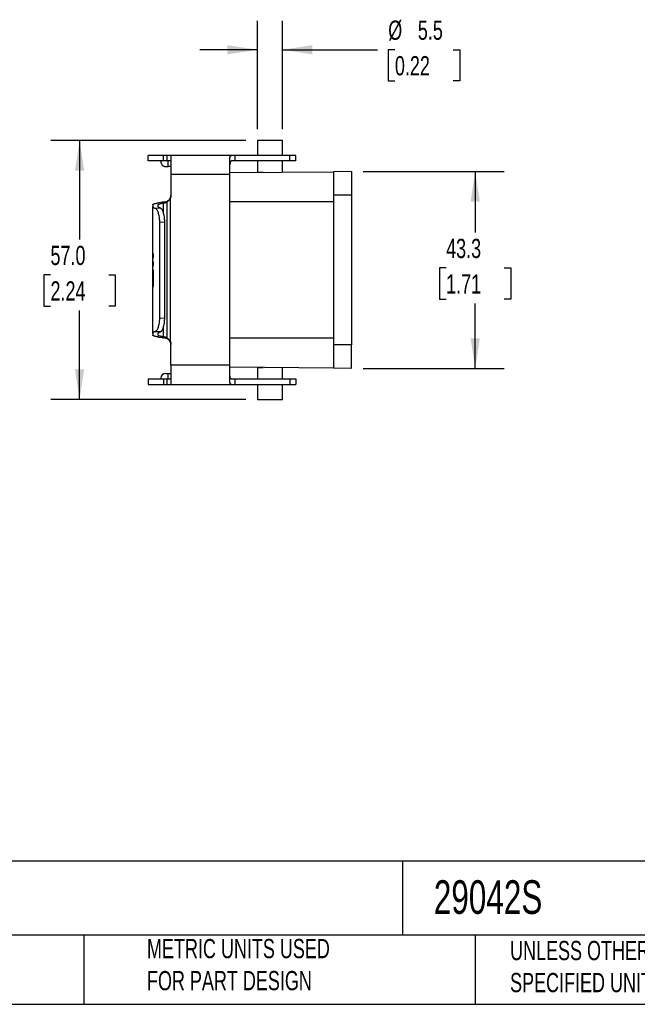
# Model space of a CAD drawing. Header units: millimetres. Extents: x 13 to 546, y 13 to 419.
# Tile 5 of 8: x 227 to 363, y 13 to 230. Entities that reach past the tile are written whole.
import ezdxf

# ---------------------------------------------------------------- set-up
doc = ezdxf.new("R2010")
doc.units = ezdxf.units.MM
doc.header["$LTSCALE"] = 2
doc.linetypes.add('SLD-Solid', pattern=[0])
doc.layers.add('DIMENSIONS', color=140, linetype='SLD-Solid', lineweight=25)
doc.layers.add('TEXT', color=140, linetype='SLD-Solid', lineweight=25)
doc.styles.add('SLDTEXTSTYLE0', font='TXT', dxfattribs={"width": 0.7})
doc.dimstyles.new('SLDDIMSTYLE1', dxfattribs={"dimtxt": 4.316016, "dimasz": 6.604, "dimexe": 0, "dimexo": 0.0625, "dimgap": 1.079004, "dimtad": 0, "dimtih": 1, "dimtoh": 1, "dimrnd": 1e-09, "dimzin": 12, "dimdsep": 46, "dimtxsty": 'SLDTEXTSTYLE0', "dimsah": 1, "dimcen": 0.09, "dimadec": 0, "dimazin": 3, "dimtfac": 1, "dimtofl": 0, "dimtmove": 0, "dimatfit": 3, "dimfxl": 0, "dimfrac": 2, "dimtolj": 1, "dimtzin": 12, "dimarcsym": 0})
doc.dimstyles.new('SLDDIMSTYLE3', dxfattribs={"dimtxt": 4.316016, "dimasz": 6.604, "dimexe": 0, "dimexo": 0.0625, "dimgap": 1.079004, "dimtad": 0, "dimtih": 1, "dimtoh": 1, "dimrnd": 1e-09, "dimzin": 12, "dimdsep": 46, "dimtxsty": 'SLDTEXTSTYLE0', "dimsah": 1, "dimcen": 0.09, "dimadec": 0, "dimazin": 3, "dimtfac": 1, "dimtmove": 0, "dimatfit": 0, "dimfxl": 0, "dimfrac": 2, "dimtolj": 1, "dimtzin": 12, "dimarcsym": 0})
doc.dimstyles.new('SLDDIMSTYLE4', dxfattribs={"dimtxt": 4.316016, "dimasz": 6.604, "dimexe": 0, "dimexo": 0.0625, "dimgap": 1.079004, "dimtad": 0, "dimtih": 1, "dimtoh": 1, "dimrnd": 1e-09, "dimzin": 4, "dimdsep": 46, "dimtxsty": 'SLDTEXTSTYLE0', "dimsah": 1, "dimcen": 0.09, "dimadec": 0, "dimazin": 1, "dimtfac": 1, "dimtofl": 0, "dimtmove": 0, "dimatfit": 3, "dimfxl": 0, "dimfrac": 2, "dimtolj": 1, "dimtzin": 12, "dimarcsym": 0})

# ---------------------------------------------------------------- blocks, each defined once
blk = doc.blocks.new('_D_4')
at = {"layer": 'DIMENSIONS'}
for p, q in [((279.54, 205.48), (279.54, 229.29)), ((285.04, 205.48), (285.04, 229.29)), ((279.54, 222.94), (266.84, 222.94)), ((285.04, 222.94), (305.97, 222.94)), ((309.84, 222.94), (308.39, 222.94)), ((308.39, 222.94), (308.39, 216.08)), ((322.66, 222.94), (324.11, 222.94)), ((324.11, 222.94), (324.11, 216.08)), ((308.39, 216.08), (309.84, 216.08)), ((324.11, 216.08), (322.66, 216.08))]:
    blk.add_line(p, q, dxfattribs=at)
for points in [[(279.54, 222.94), (272.93, 223.95), (272.93, 221.92)], [(285.04, 222.94), (291.64, 221.92), (291.64, 223.95)]]:
    blk.add_solid(points, dxfattribs=at)
at = {"layer": 'DIMENSIONS', "char_height": 4.233, "attachment_point": 1, "style": 'SLDTEXTSTYLE0'}
for s, insert in [('%%c', (308.37, 229.36)), ('5.5', (314.89, 229.36)), ('0.22', (309.84, 221.54))]:
    blk.add_mtext(s, dxfattribs=dict(at, insert=insert))
blk = doc.blocks.new('_D_5')
at = {"layer": 'DIMENSIONS'}
for p, q in [((277, 202.94), (234, 202.94)), ((240.35, 202.94), (240.35, 181.16)), ((233.94, 173.34), (232.49, 173.34)), ((232.49, 173.34), (232.49, 166.48)), ((246.77, 173.34), (248.22, 173.34)), ((248.22, 173.34), (248.22, 166.48)), ((232.49, 166.48), (233.94, 166.48)), ((240.35, 145.94), (240.35, 165.51)), ((248.22, 166.48), (246.77, 166.48)), ((277, 145.94), (234, 145.94))]:
    blk.add_line(p, q, dxfattribs=at)
for points in [[(240.35, 202.94), (239.34, 196.33), (241.37, 196.33)], [(240.35, 145.94), (241.37, 152.54), (239.34, 152.54)]]:
    blk.add_solid(points, dxfattribs=at)
at = {"layer": 'DIMENSIONS', "char_height": 4.233, "attachment_point": 1, "style": 'SLDTEXTSTYLE0'}
for s, insert in [('57.0', (233.94, 179.76)), ('2.24', (233.94, 171.94))]:
    blk.add_mtext(s, dxfattribs=dict(at, insert=insert))
blk = doc.blocks.new('_D_6')
at = {"layer": 'DIMENSIONS'}
for p, q in [((302.83, 196.11), (333.88, 196.11)), ((327.53, 196.11), (327.53, 182.7)), ((321.12, 174.88), (319.67, 174.88)), ((319.67, 174.88), (319.67, 168.02)), ((333.95, 174.88), (335.39, 174.88)), ((335.39, 174.88), (335.39, 168.02)), ((319.67, 168.02), (321.12, 168.02)), ((327.53, 152.77), (327.53, 167.05)), ((335.39, 168.02), (333.95, 168.02)), ((302.83, 152.77), (333.88, 152.77))]:
    blk.add_line(p, q, dxfattribs=at)
for points in [[(327.53, 196.11), (326.52, 189.5), (328.55, 189.5)], [(327.53, 152.77), (328.55, 159.37), (326.52, 159.37)]]:
    blk.add_solid(points, dxfattribs=at)
at = {"layer": 'DIMENSIONS', "char_height": 4.233, "attachment_point": 1, "style": 'SLDTEXTSTYLE0'}
for s, insert in [('43.3', (321.12, 181.3)), ('1.71', (321.12, 173.47))]:
    blk.add_mtext(s, dxfattribs=dict(at, insert=insert))

msp = doc.modelspace()

# ---------------------------------------------------------------- linework, layer by layer
for p, q in [((279.535, 202.939), (279.535, 199.639)), ((285.035, 202.939), (279.535, 202.939)), ((285.035, 199.639), (285.035, 202.939)), ((255.485, 198.439), (255.485, 199.639)), ((258.835, 198.439), (258.835, 199.639)), ((259.682, 199.639), (258.835, 199.639)), ((259.682, 198.439), (259.682, 199.639)), ((273.862, 199.639), (260.431, 199.639)), ((274.57, 199.639), (274.57, 198.439)), ((286.719, 199.639), (274.57, 199.639)), ((286.719, 198.439), (286.719, 199.639)), ((287.985, 198.439), (287.985, 199.639)), ((258.285, 198.439), (258.285, 198.239)), ((259.682, 198.439), (258.835, 198.439)), ((259.894, 197.239), (259.894, 198.439)), ((286.719, 198.439), (274.57, 198.439)), ((279.535, 198.439), (279.535, 195.939)), ((285.035, 195.975), (285.035, 198.439)), ((259.285, 197.239), (259.894, 197.239)), ((260.485, 197.239), (259.894, 197.239)), ((260.485, 195.439), (260.485, 190.84)), ((273.485, 195.439), (260.485, 195.439)), ((273.485, 195.875), (296.285, 196.074)), ((273.485, 153.439), (273.485, 195.439)), ((280.841, 195.939), (279.535, 195.939)), ((300.285, 196.108), (296.285, 196.074)), ((296.285, 196.074), (296.285, 190.939)), ((300.285, 196.108), (300.285, 190.939)), ((300.285, 190.939), (296.285, 190.939)), ((296.285, 190.939), (296.285, 157.939)), ((300.285, 190.939), (300.285, 157.939)), ((256.485, 188.796), (256.485, 188.404)), ((257.685, 188.404), (257.685, 188.796)), ((258.601, 189.351), (257.825, 189.234)), ((258.864, 189.181), (258.985, 189.2)), ((258.864, 186.906), (258.864, 189.181)), ((258.985, 189.2), (258.985, 189.393)), ((259.64, 159.428), (259.64, 189.45)), ((260.333, 190.178), (260.333, 158.699)), ((296.285, 189.439), (273.485, 189.439)), ((256.485, 177.915), (256.485, 188.404)), ((258.22, 188.03), (257.106, 187.988)), ((258.015, 184.988), (259.116, 185.03)), ((258.015, 163.889), (258.015, 184.988)), ((259.116, 163.847), (259.116, 185.03)), ((256.485, 176.941), (256.485, 177.915)), ((256.536, 178.022), (256.536, 177.252)), ((256.485, 176.879), (256.485, 176.941)), ((256.485, 176.151), (256.485, 176.879)), ((256.485, 175.178), (256.485, 176.151)), ((256.536, 176.258), (256.536, 175.489)), ((256.485, 175.116), (256.485, 175.178)), ((256.485, 160.474), (256.485, 175.116)), ((256.489, 170.588), (256.489, 174.179)), ((256.536, 174.447), (256.536, 170.856)), ((258.015, 163.889), (259.116, 163.847)), ((257.106, 160.89), (258.22, 160.848)), ((258.864, 159.696), (258.864, 161.968)), ((256.485, 160.474), (256.485, 160.081)), ((257.685, 160.081), (257.685, 160.474)), ((257.825, 159.644), (258.601, 159.526)), ((258.985, 159.678), (258.864, 159.696)), ((258.985, 159.484), (258.985, 159.678)), ((296.285, 159.439), (273.485, 159.439)), ((260.485, 153.439), (260.485, 158.038)), ((300.285, 157.939), (296.285, 157.939)), ((296.285, 157.939), (296.285, 152.804)), ((300.285, 152.769), (300.285, 157.939)), ((273.485, 153.439), (260.485, 153.439)), ((260.485, 153.439), (260.485, 149.317)), ((273.485, 150.499), (273.485, 153.439)), ((296.285, 152.804), (273.485, 153.003)), ((279.535, 152.939), (279.535, 150.439)), ((279.535, 152.939), (280.841, 152.939)), ((285.035, 150.439), (285.035, 152.902)), ((300.285, 152.769), (296.285, 152.804)), ((255.485, 150.439), (255.485, 149.239)), ((255.485, 150.439), (258.835, 150.439)), ((258.285, 150.639), (258.285, 150.439)), ((258.835, 150.439), (258.835, 149.239)), ((258.835, 150.439), (259.682, 150.439)), ((259.285, 151.639), (259.894, 151.639)), ((259.682, 149.239), (259.682, 150.439)), ((259.682, 150.439), (260.431, 150.439)), ((259.894, 150.439), (259.894, 151.639)), ((259.894, 151.639), (260.485, 151.639)), ((273.485, 149.797), (273.485, 150.499)), ((274.57, 150.439), (274.57, 149.239)), ((274.57, 150.439), (286.719, 150.439)), ((286.719, 150.439), (286.719, 149.239)), ((286.719, 150.439), (287.985, 150.439)), ((287.985, 150.439), (287.985, 149.239)), ((255.485, 149.239), (258.835, 149.239)), ((258.835, 149.239), (259.682, 149.239)), ((259.682, 149.239), (260.431, 149.239)), ((260.431, 149.239), (273.862, 149.239)), ((274.57, 149.239), (286.719, 149.239)), ((279.535, 149.239), (279.535, 145.939)), ((285.035, 145.939), (285.035, 149.239)), ((286.719, 149.239), (287.985, 149.239)), ((279.535, 145.939), (285.035, 145.939))]:
    msp.add_line(p, q)
msp.add_arc((259.285, 150.639), 1, 90, 180)
for points, knots in [([(258.835, 199.639), (257.744, 199.639), (256.902, 199.639), (255.773, 199.639), (255.485, 199.639), (255.485, 199.639)], [0, 0, 0, 0, 0.5, 0.5, 1, 1, 1, 1]), ([(260.431, 199.639), (260.438, 199.638), (260.451, 199.637), (260.466, 199.627), (260.477, 199.612), (260.484, 199.59), (260.485, 199.57), (260.485, 199.56)], [0, 0, 0, 0, 0.19915177, 0.39858105, 0.59843493, 0.7988596, 1, 1, 1, 1]), ([(260.485, 199.56), (260.485, 199.468), (260.485, 199.293), (260.485, 198.799), (260.485, 198.48), (260.485, 197.736), (260.485, 197.31), (260.485, 196.403), (260.485, 195.921), (260.485, 195.439)], [0, 0, 0, 0, 0.25, 0.25, 0.5, 0.5, 0.75, 0.75, 1, 1, 1, 1]), ([(273.485, 199.081), (273.486, 199.112), (273.487, 199.174), (273.494, 199.257), (273.506, 199.331), (273.524, 199.396), (273.546, 199.453), (273.582, 199.52), (273.643, 199.583), (273.738, 199.63), (273.82, 199.636), (273.862, 199.639)], [0, 0, 0, 0, 0.0863598, 0.1713999, 0.2551796, 0.337761, 0.4192088, 0.4995907, 0.6662163, 0.8327943, 1, 1, 1, 1]), ([(274.57, 199.639), (274.522, 199.639), (274.427, 199.639), (274.294, 199.639), (274.171, 199.639), (274.058, 199.639), (273.954, 199.639), (273.892, 199.639), (273.862, 199.639)], [0, 0, 0, 0, 0.1671699, 0.3337362, 0.5, 0.6662638, 0.8328301, 1, 1, 1, 1]), ([(287.985, 199.639), (287.985, 199.639), (287.876, 199.639), (287.447, 199.639), (287.128, 199.639), (286.719, 199.639)], [0, 0, 0, 0, 0.5, 0.5, 1, 1, 1, 1]), ([(258.835, 198.439), (258.758, 198.439), (258.604, 198.439), (258.383, 198.439), (258.169, 198.439), (257.963, 198.439), (257.765, 198.439), (257.575, 198.439), (257.239, 198.439), (256.797, 198.439), (256.32, 198.439), (255.947, 198.439), (255.724, 198.439), (255.6, 198.439), (255.534, 198.439), (255.493, 198.439), (255.488, 198.439), (255.485, 198.439)], [0, 0, 0, 0, 0.0355897, 0.0711502, 0.1066938, 0.142233, 0.17778, 0.2133473, 0.248947, 0.3744547, 0.5000037, 0.6255113, 0.7510603, 0.8133206, 0.8755199, 0.9377243, 1, 1, 1, 1]), ([(258.285, 198.239), (258.286, 198.207), (258.288, 198.144), (258.302, 198.051), (258.323, 197.96), (258.366, 197.836), (258.443, 197.686), (258.573, 197.527), (258.732, 197.397), (258.91, 197.306), (259.097, 197.249), (259.222, 197.242), (259.285, 197.239)], [0, 0, 0, 0, 0.06025898, 0.1200207, 0.1798243, 0.24020782, 0.36999833, 0.50013033, 0.62992099, 0.76005314, 0.87994329, 1, 1, 1, 1]), ([(260.431, 198.439), (260.419, 198.439), (260.397, 198.439), (260.352, 198.439), (260.298, 198.439), (260.236, 198.439), (260.149, 198.439), (260.029, 198.439), (259.87, 198.439), (259.744, 198.439), (259.682, 198.439)], [0, 0, 0, 0, 0.1001193, 0.2000304, 0.2998844, 0.3998331, 0.5000273, 0.6667499, 0.8331733, 1, 1, 1, 1]), ([(273.862, 198.439), (273.842, 198.438), (273.803, 198.436), (273.751, 198.423), (273.704, 198.401), (273.662, 198.371), (273.625, 198.332), (273.593, 198.284), (273.558, 198.212), (273.526, 198.108), (273.501, 197.96), (273.488, 197.789), (273.486, 197.656), (273.485, 197.589)], [0, 0, 0, 0, 0.0733274, 0.1456467, 0.2171545, 0.288054, 0.3585538, 0.4288662, 0.4992048, 0.6252291, 0.7498742, 0.8743824, 1, 1, 1, 1]), ([(273.485, 195.439), (273.485, 195.981), (273.485, 196.524), (273.485, 197.529), (273.485, 197.991), (273.485, 198.378)], [0, 0, 0, 0, 0.5, 0.5, 1, 1, 1, 1]), ([(274.57, 198.439), (274.522, 198.439), (274.427, 198.439), (274.294, 198.439), (274.171, 198.439), (274.058, 198.439), (273.954, 198.439), (273.892, 198.439), (273.862, 198.439)], [0, 0, 0, 0, 0.1671699, 0.3337362, 0.5, 0.6662638, 0.8328301, 1, 1, 1, 1]), ([(287.985, 198.439), (287.984, 198.439), (287.982, 198.439), (287.967, 198.439), (287.942, 198.439), (287.906, 198.439), (287.86, 198.439), (287.805, 198.439), (287.739, 198.439), (287.638, 198.439), (287.488, 198.439), (287.27, 198.439), (287.017, 198.439), (286.819, 198.439), (286.719, 198.439)], [0, 0, 0, 0, 0.0628126, 0.1253545, 0.1877167, 0.2499907, 0.3122687, 0.3746428, 0.4372045, 0.5000446, 0.6253774, 0.7499907, 0.8746199, 1, 1, 1, 1]), ([(260.333, 190.283), (260.349, 190.318), (260.381, 190.387), (260.419, 190.495), (260.449, 190.605), (260.47, 190.716), (260.483, 190.83), (260.485, 190.906), (260.485, 190.945)], [0, 0, 0, 0, 0.1682247, 0.334541, 0.4999054, 0.6652911, 0.8316708, 1, 1, 1, 1]), ([(260.485, 190.84), (260.485, 190.801), (260.483, 190.725), (260.47, 190.611), (260.449, 190.5), (260.419, 190.39), (260.381, 190.282), (260.349, 190.213), (260.333, 190.178)], [0, 0, 0, 0, 0.1683292, 0.3347089, 0.5000946, 0.665459, 0.8317753, 1, 1, 1, 1]), ([(256.485, 188.796), (256.486, 188.805), (256.488, 188.823), (256.502, 188.849), (256.523, 188.873), (256.55, 188.896), (256.582, 188.918), (256.618, 188.939), (256.657, 188.958), (256.698, 188.976), (256.741, 188.993), (256.783, 189.008), (256.871, 189.038), (257.021, 189.081), (257.263, 189.136), (257.527, 189.187), (257.728, 189.218), (257.825, 189.234)], [0, 0, 0, 0, 0.0591874, 0.1156311, 0.1693313, 0.2202878, 0.2685007, 0.3139699, 0.3566954, 0.3966771, 0.4339151, 0.4684094, 0.5001599, 0.6350313, 0.7632951, 0.8849512, 1, 1, 1, 1]), ([(257.685, 188.796), (257.686, 188.805), (257.688, 188.822), (257.703, 188.847), (257.726, 188.872), (257.759, 188.897), (257.801, 188.922), (257.853, 188.946), (257.913, 188.971), (258.007, 189.004), (258.146, 189.044), (258.349, 189.091), (258.585, 189.137), (258.771, 189.167), (258.864, 189.181)], [0, 0, 0, 0, 0.0627471, 0.1252958, 0.1877125, 0.2500638, 0.3124169, 0.3748385, 0.4373955, 0.5001542, 0.6253946, 0.7500917, 0.8747815, 1, 1, 1, 1]), ([(258.985, 189.393), (258.955, 189.391), (258.896, 189.386), (258.813, 189.378), (258.736, 189.369), (258.664, 189.361), (258.622, 189.354), (258.601, 189.351)], [0, 0, 0, 0, 0.2006717, 0.4002447, 0.5994808, 0.7991456, 1, 1, 1, 1]), ([(258.985, 189.393), (259.015, 189.396), (259.074, 189.401), (259.165, 189.416), (259.256, 189.435), (259.381, 189.469), (259.541, 189.527), (259.733, 189.625), (259.915, 189.752), (260.08, 189.906), (260.225, 190.083), (260.297, 190.216), (260.333, 190.283)], [0, 0, 0, 0, 0.065972, 0.129544, 0.1908561, 0.2500647, 0.3762782, 0.4995898, 0.6242866, 0.7493792, 0.8745039, 1, 1, 1, 1]), ([(258.985, 189.2), (259.023, 189.206), (259.099, 189.219), (259.211, 189.249), (259.321, 189.287), (259.429, 189.333), (259.536, 189.386), (259.605, 189.429), (259.64, 189.45)], [0, 0, 0, 0, 0.171282, 0.3403884, 0.5075602, 0.6730468, 0.8371055, 1, 1, 1, 1]), ([(260.333, 190.178), (260.317, 190.147), (260.287, 190.088), (260.237, 190.007), (260.174, 189.917), (260.097, 189.822), (259.988, 189.709), (259.865, 189.604), (259.737, 189.512), (259.672, 189.47), (259.64, 189.45)], [0, 0, 0, 0, 0.0911488, 0.1744803, 0.2500885, 0.3800329, 0.4999865, 0.67521, 0.8392963, 1, 1, 1, 1]), ([(256.485, 188.404), (256.486, 188.391), (256.488, 188.365), (256.504, 188.327), (256.53, 188.289), (256.566, 188.251), (256.612, 188.213), (256.668, 188.175), (256.735, 188.137), (256.812, 188.1), (256.899, 188.062), (256.996, 188.025), (257.07, 188), (257.106, 187.988)], [0, 0, 0, 0, 0.0912987, 0.1823682, 0.2732585, 0.3640201, 0.4547034, 0.5453593, 0.6360385, 0.7267917, 0.8176694, 0.9087222, 1, 1, 1, 1]), ([(258.015, 184.988), (258.015, 185.035), (258.015, 185.128), (258.01, 185.267), (258.004, 185.407), (257.992, 185.592), (257.971, 185.819), (257.924, 186.173), (257.843, 186.593), (257.717, 187.039), (257.571, 187.416), (257.439, 187.659), (257.334, 187.807), (257.256, 187.894), (257.179, 187.957), (257.131, 187.977), (257.106, 187.988)], [0, 0, 0, 0, 0.0311215, 0.0622873, 0.093566, 0.1250251, 0.1876724, 0.2498792, 0.3749445, 0.4995317, 0.6245711, 0.7492157, 0.8121828, 0.8746113, 0.937038, 1, 1, 1, 1]), ([(258.22, 188.03), (258.186, 188.042), (258.117, 188.067), (258.026, 188.104), (257.946, 188.141), (257.876, 188.178), (257.817, 188.215), (257.769, 188.253), (257.732, 188.29), (257.705, 188.328), (257.688, 188.366), (257.686, 188.391), (257.685, 188.404)], [0, 0, 0, 0, 0.1003612, 0.2004773, 0.3004097, 0.4002202, 0.4999708, 0.5997238, 0.6995413, 0.7994854, 0.8996178, 1, 1, 1, 1]), ([(259.116, 185.03), (259.116, 185.087), (259.115, 185.196), (259.11, 185.352), (259.102, 185.494), (259.093, 185.621), (259.083, 185.734), (259.073, 185.833), (259.063, 185.918), (259.054, 185.99), (259.046, 186.048), (259.04, 186.093), (259.007, 186.311), (258.939, 186.656), (258.81, 187.104), (258.67, 187.465), (258.541, 187.706), (258.441, 187.85), (258.365, 187.936), (258.29, 187.999), (258.244, 188.02), (258.22, 188.03)], [0, 0, 0, 0, 0.0379477, 0.0728672, 0.1047583, 0.1336209, 0.1594548, 0.1822599, 0.2020361, 0.2187832, 0.2325013, 0.2431901, 0.2508498, 0.3891712, 0.5005269, 0.6302969, 0.7501483, 0.8125029, 0.8749206, 0.9374151, 1, 1, 1, 1]), ([(256.536, 177.252), (256.529, 177.224), (256.512, 177.154), (256.491, 177.03), (256.487, 176.934), (256.485, 176.879)], [0, 0, 0, 0, 0.2193673, 0.5527, 1, 1, 1, 1]), ([(256.536, 175.489), (256.529, 175.461), (256.512, 175.39), (256.491, 175.267), (256.487, 175.171), (256.485, 175.116)], [0, 0, 0, 0, 0.21936728, 0.55270005, 1, 1, 1, 1]), ([(257.106, 160.89), (257.118, 160.894), (257.142, 160.903), (257.179, 160.925), (257.217, 160.953), (257.268, 160.998), (257.333, 161.07), (257.439, 161.218), (257.57, 161.46), (257.716, 161.836), (257.842, 162.282), (257.923, 162.702), (257.971, 163.057), (257.996, 163.33), (258.012, 163.608), (258.014, 163.795), (258.015, 163.889)], [0, 0, 0, 0, 0.0311615, 0.0623429, 0.0936098, 0.1250275, 0.1877229, 0.2498789, 0.3750112, 0.4995205, 0.6246321, 0.7492157, 0.8123353, 0.8748038, 0.9371736, 1, 1, 1, 1]), ([(258.22, 160.848), (258.234, 160.853), (258.26, 160.863), (258.301, 160.89), (258.343, 160.924), (258.387, 160.966), (258.43, 161.017), (258.474, 161.076), (258.553, 161.194), (258.671, 161.415), (258.811, 161.776), (258.94, 162.226), (259.014, 162.6), (259.058, 162.909), (259.084, 163.132), (259.11, 163.454), (259.114, 163.706), (259.116, 163.847)], [0, 0, 0, 0, 0.0356742, 0.071398, 0.1071741, 0.143005, 0.1788933, 0.2148414, 0.250852, 0.3701521, 0.5005396, 0.6119195, 0.7501751, 0.7802953, 0.8319827, 0.905224, 1, 1, 1, 1]), ([(257.106, 160.89), (257.07, 160.877), (256.996, 160.853), (256.899, 160.815), (256.812, 160.778), (256.735, 160.74), (256.668, 160.703), (256.612, 160.665), (256.566, 160.627), (256.53, 160.589), (256.504, 160.551), (256.488, 160.512), (256.486, 160.487), (256.485, 160.474)], [0, 0, 0, 0, 0.0912778, 0.1823306, 0.2732083, 0.3639615, 0.4546407, 0.5452966, 0.6359799, 0.7267415, 0.8176318, 0.9087013, 1, 1, 1, 1]), ([(257.685, 160.474), (257.686, 160.487), (257.688, 160.512), (257.705, 160.55), (257.732, 160.587), (257.769, 160.625), (257.817, 160.662), (257.876, 160.7), (257.946, 160.737), (258.026, 160.774), (258.117, 160.811), (258.186, 160.835), (258.22, 160.848)], [0, 0, 0, 0, 0.1003822, 0.2005146, 0.3004587, 0.4002762, 0.5000292, 0.5997798, 0.6995903, 0.7995227, 0.8996388, 1, 1, 1, 1]), ([(257.825, 159.644), (257.776, 159.651), (257.677, 159.667), (257.537, 159.69), (257.401, 159.715), (257.27, 159.741), (257.147, 159.768), (257.03, 159.796), (256.922, 159.825), (256.822, 159.856), (256.726, 159.889), (256.635, 159.928), (256.556, 159.974), (256.498, 160.025), (256.49, 160.062), (256.485, 160.081)], [0, 0, 0, 0, 0.05670222, 0.11505718, 0.17506497, 0.23672566, 0.30003931, 0.36500598, 0.43162571, 0.49989857, 0.57336262, 0.66010587, 0.76012732, 0.87342581, 1, 1, 1, 1]), ([(258.864, 159.696), (258.817, 159.704), (258.722, 159.718), (258.591, 159.741), (258.468, 159.764), (258.354, 159.787), (258.248, 159.81), (258.151, 159.834), (258.063, 159.858), (257.957, 159.89), (257.848, 159.931), (257.755, 159.981), (257.696, 160.031), (257.689, 160.064), (257.685, 160.081)], [0, 0, 0, 0, 0.0626909, 0.1251905, 0.1875653, 0.2498822, 0.3122084, 0.3746108, 0.4371562, 0.499911, 0.6251668, 0.7499101, 0.8746761, 1, 1, 1, 1]), ([(258.601, 159.526), (258.622, 159.523), (258.664, 159.517), (258.736, 159.508), (258.813, 159.5), (258.896, 159.492), (258.955, 159.487), (258.985, 159.484)], [0, 0, 0, 0, 0.2008544, 0.4005192, 0.5997553, 0.7993283, 1, 1, 1, 1]), ([(259.64, 159.428), (259.605, 159.449), (259.536, 159.492), (259.429, 159.545), (259.321, 159.591), (259.211, 159.628), (259.099, 159.658), (259.023, 159.671), (258.985, 159.678)], [0, 0, 0, 0, 0.16289455, 0.32695318, 0.49243981, 0.65961159, 0.82871798, 1, 1, 1, 1]), ([(260.333, 158.595), (260.316, 158.628), (260.281, 158.695), (260.22, 158.791), (260.152, 158.882), (260.054, 158.996), (259.916, 159.124), (259.738, 159.249), (259.552, 159.345), (259.364, 159.415), (259.169, 159.464), (259.048, 159.478), (258.985, 159.484)], [0, 0, 0, 0, 0.0625913, 0.1248978, 0.1872705, 0.2500595, 0.3740654, 0.4997041, 0.6156852, 0.7365532, 0.8641386, 1, 1, 1, 1]), ([(259.64, 159.428), (259.655, 159.418), (259.686, 159.398), (259.74, 159.363), (259.799, 159.321), (259.864, 159.273), (259.932, 159.217), (260.009, 159.146), (260.096, 159.056), (260.183, 158.949), (260.265, 158.829), (260.309, 158.745), (260.333, 158.699)], [0, 0, 0, 0, 0.0805139, 0.1608216, 0.2419591, 0.3249312, 0.410678, 0.5000522, 0.6195102, 0.7496191, 0.8658603, 1, 1, 1, 1]), ([(260.333, 158.699), (260.349, 158.665), (260.381, 158.595), (260.419, 158.487), (260.449, 158.378), (260.47, 158.266), (260.483, 158.153), (260.485, 158.076), (260.485, 158.038)], [0, 0, 0, 0, 0.1682247, 0.334541, 0.4999054, 0.6652911, 0.8316708, 1, 1, 1, 1]), ([(260.485, 157.933), (260.485, 157.971), (260.483, 158.048), (260.47, 158.161), (260.449, 158.273), (260.419, 158.383), (260.381, 158.49), (260.349, 158.56), (260.333, 158.595)], [0, 0, 0, 0, 0.1683292, 0.3347089, 0.5000946, 0.665459, 0.8317753, 1, 1, 1, 1]), ([(273.862, 150.439), (273.793, 150.439), (273.734, 150.456), (273.636, 150.526), (273.596, 150.581), (273.536, 150.724), (273.516, 150.813), (273.49, 151.026), (273.485, 151.15), (273.485, 151.288)], [0, 0, 0, 0, 0.25, 0.25, 0.5, 0.5, 0.75, 0.75, 1, 1, 1, 1]), ([(273.862, 149.239), (273.731, 149.239), (273.636, 149.282), (273.543, 149.422), (273.521, 149.481), (273.492, 149.622), (273.485, 149.703), (273.485, 149.797)], [0, 0, 0, 0, 0.5, 0.5, 0.75, 0.75, 1, 1, 1, 1]), ([(273.862, 150.439), (273.892, 150.439), (273.954, 150.439), (274.058, 150.439), (274.171, 150.439), (274.294, 150.439), (274.427, 150.439), (274.522, 150.439), (274.57, 150.439)], [0, 0, 0, 0, 0.1671699, 0.3337362, 0.5, 0.6662638, 0.8328301, 1, 1, 1, 1]), ([(273.862, 149.239), (273.892, 149.239), (273.954, 149.239), (274.058, 149.239), (274.171, 149.239), (274.294, 149.239), (274.427, 149.239), (274.522, 149.239), (274.57, 149.239)], [0, 0, 0, 0, 0.1671699, 0.3337362, 0.5, 0.6662638, 0.8328301, 1, 1, 1, 1])]:
    msp.add_open_spline(points, degree=3, knots=knots)
for points in [[(260.431, 199.639), (260.326, 199.639), (260.07, 199.639), (259.682, 199.639)], [(273.485, 198.378), (273.485, 198.652), (273.485, 198.89), (273.485, 199.081)], [(256.485, 177.915), (256.485, 177.993), (256.492, 178.072), (256.507, 178.151)], [(256.507, 178.151), (256.514, 178.108), (256.524, 178.065), (256.536, 178.022)], [(256.485, 176.151), (256.485, 176.23), (256.492, 176.309), (256.507, 176.387)], [(256.507, 176.387), (256.514, 176.344), (256.524, 176.301), (256.536, 176.258)], [(256.489, 174.179), (256.496, 174.268), (256.511, 174.358), (256.536, 174.447)], [(256.536, 170.856), (256.511, 170.767), (256.496, 170.677), (256.489, 170.588)], [(260.485, 149.317), (260.485, 149.265), (260.468, 149.239), (260.431, 149.239)]]:
    msp.add_open_spline(points, degree=3)
at = {"layer": 'TEXT'}
for p, q in [((546.1, 44.252), (12.7, 44.252)), ((311.518, 44.252), (311.518, 27.94)), ((546.1, 27.94), (12.7, 27.94)), ((241.293, 27.94), (241.293, 12.7)), ((327.56, 27.94), (327.56, 12.7)), ((12.7, 12.7), (546.1, 12.7))]:
    msp.add_line(p, q, dxfattribs=at)

# ---------------------------------------------------------------- texts
at = {"layer": 'TEXT', "attachment_point": 1, "style": 'SLDTEXTSTYLE0'}
for s, insert, char_height in [('29042S', (318.415, 40.022), 7.4083), ('METRIC UNITS USED ^JFOR PART DESIGN', (255.209, 27.091), 4.23333), ('UNLESS OTHERWISE ^JSPECIFIED UNITS ARE:', (335.216, 26.662), 4.23333)]:
    msp.add_mtext(s, dxfattribs=dict(at, insert=insert, char_height=char_height))

# ---------------------------------------------------------------- dimensions: what is measured, and where the dimension line sits
at = {"layer": 'DIMENSIONS'}
dim = msp.add_linear_dim(base=(285.035, 222.939), p1=(279.535, 202.939), p2=(285.035, 202.939), text='%%c<>', dimstyle='SLDDIMSTYLE3', dxfattribs=at)
dim.commit()
dim.dimension.update_dxf_attribs({"geometry": '_D_4', "text_midpoint": (316.251, 222.939), "dimtype": 160})
for base, p1, p2, dimstyle, picture, middle in [((240.353, 145.939), (279.535, 202.939), (279.535, 145.939), 'SLDDIMSTYLE4', '_D_5', (240.353, 173.338)), ((327.533, 152.769), (300.285, 196.108), (300.285, 152.769), 'SLDDIMSTYLE1', '_D_6', (327.533, 174.876))]:
    dim = msp.add_linear_dim(base=base, p1=p1, p2=p2, angle=90, dimstyle=dimstyle, dxfattribs=at)
    dim.commit()
    dim.dimension.update_dxf_attribs({"geometry": picture, "text_midpoint": middle, "dimtype": 160})

doc.saveas('drawing.dxf')
